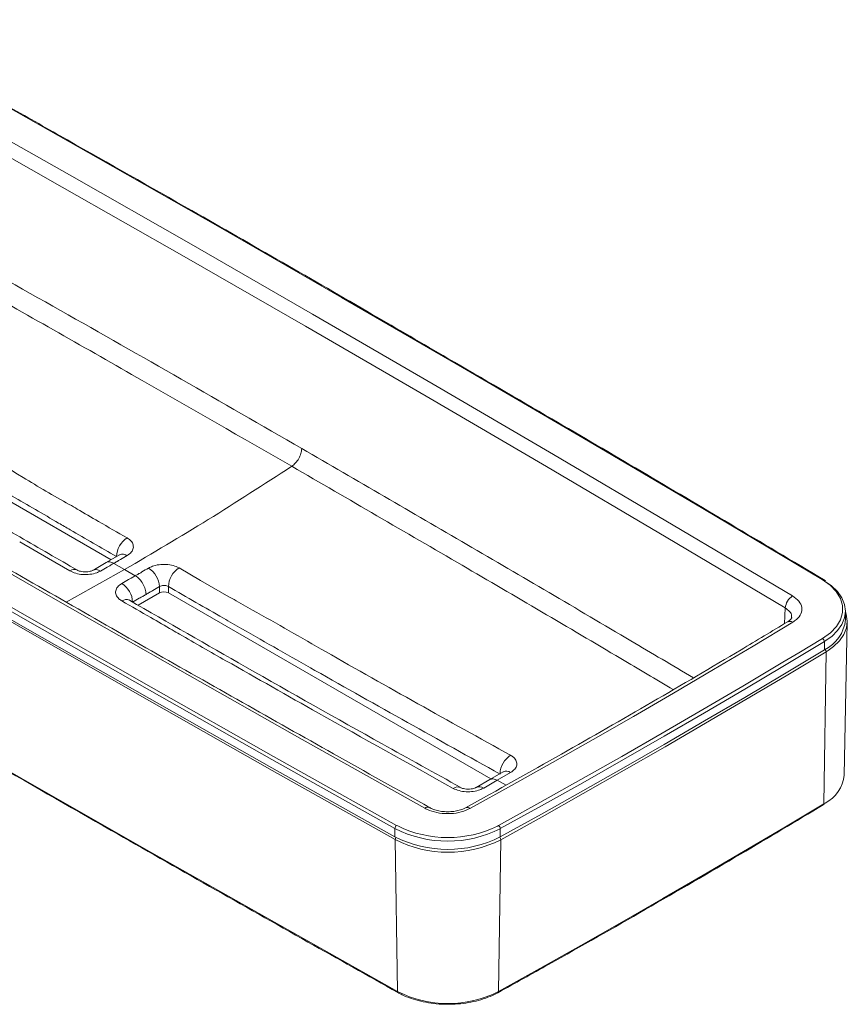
# Model space of a CAD drawing. Header units: millimetres. Extents: x -393 to 304, y 27 to 402.
# Tile 4 of 5: x 141 to 304, y 27 to 222. Entities that reach past the tile are written whole.
import ezdxf

# ---------------------------------------------------------------- set-up
doc = ezdxf.new("R2010")
doc.units = ezdxf.units.MM

msp = doc.modelspace()

# ---------------------------------------------------------------- linework, layer by layer
at = {"color": 7, "linetype": 'Continuous', "lineweight": 15}
for p, q in [((94.82, 152.2), (159.16, 115.06)), ((160.83, 116.03), (158.21, 114.5)), ((159.71, 114.35), (161.83, 113.12)), ((163.95, 111.9), (161.83, 113.12)), ((168.71, 108.52), (168.71, 109.76)), ((170.48, 108.52), (170.48, 109.79)), ((162.78, 107.08), (162.71, 107.13)), ((164.5, 106.1), (168.71, 108.52)), ((170.48, 108.52), (234.06, 71.82)), ((304, 103.28), (304, 104.91)), ((303.73, 72.56), (304.37, 102.77)), ((299.85, 97.29), (299.85, 98.93)), ((299.73, 66.93), (300.2, 96.88)), ((236.51, 73.23), (233.87, 71.7)), ((237.96, 73.1), (235.32, 71.58)), ((233.87, 71.7), (231.2, 70.16)), ((235.32, 71.58), (232.66, 70.04)), ((299.63, 66.71), (299.86, 66.85)), ((215.14, 60.43), (215.14, 62.06)), ((235.93, 60.39), (235.93, 62.03)), ((215.63, 29.92), (215.18, 59.87)), ((236.01, 59.83), (235.56, 29.89))]:
    msp.add_line(p, q, dxfattribs=at)
at = {"color": 8, "linetype": 'Continuous', "lineweight": 15}
for p, q in [((161.83, 113.12), (150.33, 106.72)), ((292.15, 105.55), (291.96, 102.44)), ((294.8, 96.71), (299.48, 99.53)), ((300.23, 99.17), (299.85, 98.93)), ((300.6, 97.14), (300.2, 96.88)), ((237.07, 70.62), (235.32, 71.58)), ((204.19, 68.99), (215.49, 62.68)), ((299.73, 66.93), (299.98, 67.08)), ((215.49, 62.68), (215.7, 62.56)), ((235.39, 62.54), (235.58, 62.64)), ((235.58, 62.64), (237.34, 63.61))]:
    msp.add_line(p, q, dxfattribs=at)
at = {"color": 7, "linetype": 'Continuous', "lineweight": 15, "flags": 128}
for points in [[(299.43, 111.14), (275.88, 125.14), (252.22, 139.09), (228.47, 152.98), (204.61, 166.81), (180.65, 180.58), (156.59, 194.29), (132.43, 207.95), (108.17, 221.55)], [(102.61, 218.17), (126.83, 204.6), (150.95, 190.96), (174.98, 177.27), (198.9, 163.51), (222.72, 149.7), (246.45, 135.83), (270.06, 121.91), (293.58, 107.92)], [(292.15, 105.55), (268.63, 119.53), (245.02, 133.45), (221.3, 147.31), (197.49, 161.12), (173.57, 174.87), (149.55, 188.56), (125.43, 202.19), (101.22, 215.77)], [(221.05, 66.05), (196.83, 79.63), (172.7, 93.26), (148.68, 106.96), (124.75, 120.71), (100.93, 134.52), (77.21, 148.39), (53.59, 162.31), (30.07, 176.3)], [(215.14, 62.06), (190.88, 75.66), (166.72, 89.31), (142.65, 103.03), (118.69, 116.8), (94.83, 130.63), (71.08, 144.52), (47.42, 158.47), (23.87, 172.48)], [(215.18, 59.87), (190.93, 73.51), (166.77, 87.21), (142.7, 100.96), (118.71, 114.76), (94.8, 128.61), (70.99, 142.51), (47.26, 156.46), (23.62, 170.46)], [(23.87, 170.85), (47.42, 156.84), (71.08, 142.89), (94.83, 129), (118.69, 115.17), (142.65, 101.4), (166.72, 87.68), (190.88, 74.02), (215.14, 60.43)], [(31.26, 168.89), (47.78, 159.08), (71.43, 145.14), (95.19, 131.25), (119.05, 117.41), (143.01, 103.64), (167.07, 89.93), (191.23, 76.27), (204.19, 68.99)], [(24.08, 140.5), (47.72, 126.51), (71.45, 112.56), (95.26, 98.66), (119.16, 84.81), (143.15, 71.01), (167.23, 57.27), (191.39, 43.57), (215.63, 29.92)], [(151.06, 112.86), (146.81, 115.31), (141.14, 118.59), (141.14, 118.59)], [(172.57, 113.45), (176.82, 111), (182.42, 107.77), (182.42, 107.77)], [(299.48, 99.53), (301.03, 100.64), (302.23, 101.88), (303.04, 103.23), (303.45, 104.63), (303.45, 106.05), (303.02, 107.45), (302.19, 108.79), (300.98, 110.03), (299.43, 111.14)], [(300.2, 110.67), (301.25, 109.91), (302.43, 108.77), (303.29, 107.54), (303.82, 106.25), (304, 104.93), (303.83, 103.61), (303.32, 102.32), (302.47, 101.09), (301.3, 99.95), (300.23, 99.17)], [(304, 104.79), (304.17, 104.3), (304.37, 102.96), (304.22, 101.63), (303.71, 100.32), (302.85, 99.07), (301.67, 97.92), (300.6, 97.14)], [(293.61, 102.73), (285.82, 98.05), (277.99, 93.4), (270.11, 88.77), (262.19, 84.17), (254.22, 79.6), (246.21, 75.05), (238.15, 70.53), (230.05, 66.04)], [(299.85, 98.93), (292.01, 94.22), (284.14, 89.55), (276.22, 84.89), (268.25, 80.27), (260.23, 75.67), (252.18, 71.09), (244.07, 66.55), (235.93, 62.03)], [(235.93, 60.39), (244.07, 64.91), (252.18, 69.46), (260.23, 74.04), (268.25, 78.64), (276.22, 83.26), (284.14, 87.91), (292.01, 92.59), (299.85, 97.29)], [(300.2, 96.88), (292.32, 92.17), (284.39, 87.48), (276.43, 82.81), (268.43, 78.17), (260.38, 73.55), (252.3, 68.95), (244.18, 64.38), (236.01, 59.83)], [(237.34, 63.61), (243.73, 67.16), (251.83, 71.71), (259.88, 76.28), (267.89, 80.88), (275.86, 85.51), (283.78, 90.16), (291.66, 94.83), (294.8, 96.71)], [(235.56, 29.89), (243.73, 34.44), (251.85, 39.01), (259.93, 43.6), (267.97, 48.22), (275.97, 52.86), (283.93, 57.53), (291.85, 62.22), (299.73, 66.93)]]:
    msp.add_lwpolyline(points, dxfattribs=at)
at = {"color": 7, "linetype": 'Continuous', "lineweight": 15}
for centre, radius, start, end in [((164.84, 115.49), 4.62, 123.0289, 177.3593), ((164.08, 109.52), 4.63, 2.9314, 57.4353), ((175.09, 109.57), 4.62, 123.0297, 177.3654), ((158.82, 106.51), 4.59, 2.2772, 57.3547), ((169.59, 106.82), 1.92, 62.6097, 117.3904), ((295.18, 105.33), 3.04, 121.7107, 176.0022), ((296.69, 103.92), 7.34, 295.4602, 354.9582), ((299.09, 98.89), 0.754, 2.7691, 58.7118), ((296.92, 73.2), 6.84, 296.5689, 354.6594), ((215.92, 62.03), 0.78, 123.6059, 177.5169), ((225.57, 82.71), 22.44, 243.923, 295.9634), ((235.15, 61.99), 0.784, 2.442, 56.061), ((225.57, 82.59), 23.03, 243.0745, 296.7402), ((225.57, 80.96), 23.03, 243.0745, 296.7402), ((225.63, 80.36), 23, 242.9793, 296.8299), ((225.63, 49.6), 22.07, 243.0642, 296.7449)]:
    msp.add_arc(centre, radius, start, end, dxfattribs=at)
at = {"color": 8, "linetype": 'Continuous', "lineweight": 15}
for centre, radius, start, end in [((161.46, 114.73), 1.43, 52.6342, 115.9701), ((151.9, 111.72), 1.42, 63.0038, 126.6066), ((156.18, 111.68), 1.44, 52.8062, 116.1029), ((299.57, 110.94), 0.246, 63.1617, 126.2033), ((162.16, 105.72), 1.49, 65.5433, 124.9219), ((293.02, 101.89), 1.02, 55.1758, 116.0546), ((299.44, 96.85), 0.752, 2.0802, 44.0653), ((240.43, 72.68), 4.55, 122.8108, 177.6089), ((237.12, 71.88), 1.48, 55.5976, 114.7349), ((227.53, 68.73), 1.52, 65.2796, 125.3879), ((231.82, 68.82), 1.48, 55.5703, 115.0834), ((221.63, 65.32), 0.934, 64.1978, 128.2711), ((229.47, 65.28), 0.95, 52.3336, 114.8306), ((299.48, 66.91), 0.25, 305.8434, 4.2981), ((215.96, 59.84), 0.774, 142.2535, 178.0731), ((235.23, 59.81), 0.785, 1.9484, 41.8644), ((215.88, 29.9), 0.246, 175.1697, 234.9259), ((235.33, 29.87), 0.24, 304.2188, 5.6648)]:
    msp.add_arc(centre, radius, start, end, dxfattribs=at)
at = {"color": 7, "linetype": 'Continuous', "lineweight": 15}
for points, knots in [([(150.55, 197.86), (146.78, 200), (132.8, 207.95), (118.71, 215.82), (108.41, 221.57)], [0, 0, 0, 0, 0.269768, 1, 1, 1, 1]), ([(225.6, 154.78), (220.63, 157.68), (203.88, 167.45), (178.87, 181.81), (158.73, 193.22), (150.55, 197.86)], [0, 0, 0, 0, 0.1999931, 0.6749925, 1, 1, 1, 1]), ([(196.77, 136.98), (180.94, 146.12), (157.19, 159.81), (125.26, 177.62), (109.23, 186.82), (101.21, 191.41)], [0, 0, 0, 0, 0.499977, 0.75, 1, 1, 1, 1]), ([(108.4, 182.62), (108.4, 182.62), (116.41, 178.14), (135.41, 167.44), (164.24, 151.08), (184.97, 139.15), (194.8, 133.49)], [0, 0, 0, 0, 0, 0.275931, 0.656639, 1, 1, 1, 1]), ([(222.02, 66.16), (215.69, 69.7), (197.34, 79.97), (167.13, 97.06), (131.46, 117.48), (96.02, 138.03), (62.56, 157.66), (41, 170.49), (31.1, 176.38)], [0, 0, 0, 0, 0.097904, 0.283927, 0.46995, 0.655973, 0.841996, 1, 1, 1, 1]), ([(96.98, 157.89), (105.82, 152.57), (120.73, 143.62), (138.9, 133.13), (148.27, 127.36), (152.02, 125.38), (152.48, 125.05), (152.48, 125.05)], [0, 0, 0, 0, 0.479047, 0.807653, 0.971926, 0.999999, 1, 1, 1, 1]), ([(160.22, 115.71), (157.18, 117.46), (153.38, 119.65), (146.53, 123.62), (136.64, 129.41), (118.64, 139.99), (103.69, 148.93), (94.82, 154.24)], [0, 0, 0, 0, 0.139555, 0.174443, 0.313998, 0.593108, 1, 1, 1, 1]), ([(299.68, 111.16), (293.55, 114.81), (275.75, 125.42), (251.08, 139.98), (232.43, 150.81), (225.6, 154.78)], [0, 0, 0, 0, 0.249998, 0.724995, 1, 1, 1, 1]), ([(152.53, 113), (148.74, 115.18), (137.31, 121.77), (118.01, 133.13), (100.01, 143.79), (89.65, 150.02), (87.17, 151.51)], [0, 0, 0, 0, 0.1738201, 0.5247282, 0.8859898, 1, 1, 1, 1]), ([(194.8, 133.49), (195.06, 133.69), (195.57, 134.09), (196.21, 135.01), (196.66, 136.03), (196.73, 136.67), (196.77, 136.98)], [0, 0, 0, 0, 0.25, 0.5, 0.75, 1, 1, 1, 1]), ([(161.83, 113.12), (167.33, 116.36), (178.33, 122.82), (189.31, 129.93), (194.8, 133.49)], [0, 0, 0, 0, 0.500118, 1, 1, 1, 1]), ([(152.48, 125.05), (152.48, 125.05), (153.89, 124.23), (157.17, 122.34), (160.45, 120.44), (162.32, 119.37)], [0, 0, 0, 0, 0.000004, 0.430988, 1, 1, 1, 1]), ([(162.32, 119.37), (162.53, 119.23), (163.05, 118.89), (163.53, 118.19), (163.62, 117.35), (163.24, 116.52), (162.64, 116.09), (162.33, 115.87)], [0, 0, 0, 0, 0.14151, 0.356547, 0.571305, 0.785751, 1, 1, 1, 1]), ([(160.5, 114.81), (160.5, 114.81), (160.46, 114.78), (160.3, 114.69), (160.04, 114.54), (159.82, 114.41), (159.71, 114.35)], [0, 0, 0, 0, 0.000053, 0.16962, 0.584783, 1, 1, 1, 1]), ([(162.33, 115.87), (161.9, 115.62), (161.28, 115.26), (160.67, 114.91), (160.5, 114.81), (160.5, 114.81)], [0, 0, 0, 0, 0.716707, 0.999977, 1, 1, 1, 1]), ([(160.88, 116.05), (160.89, 116.06), (160.9, 116.06), (160.84, 116.03), (160.82, 116.02)], [0, 0, 0, 0, 0.799771, 1, 1, 1, 1]), ([(157.05, 112.83), (156.82, 112.71), (156.23, 112.41), (155.02, 112.14), (153.58, 112.11), (152.17, 112.33), (151.43, 112.69), (151.06, 112.86)], [0, 0, 0, 0, 0.140944, 0.355305, 0.569938, 0.784871, 1, 1, 1, 1]), ([(155.55, 112.97), (155.5, 112.95), (155.39, 112.89), (155.04, 112.77), (154.55, 112.68), (153.95, 112.66), (153.35, 112.72), (152.89, 112.83), (152.61, 112.95), (152.56, 112.98), (152.55, 112.99)], [0, 0, 0, 0, 0.111712, 0.231904, 0.367282, 0.522784, 0.680864, 0.819486, 0.947284, 1, 1, 1, 1]), ([(158.21, 114.5), (158.2, 114.5), (157.32, 113.99), (156.43, 113.48), (155.55, 112.98)], [0, 0, 0, 0, 0.0031345, 1, 1, 1, 1]), ([(158.91, 113.89), (158.91, 113.89), (158.73, 113.79), (158.12, 113.43), (157.5, 113.08), (157.05, 112.83)], [0, 0, 0, 0, 0.000023, 0.286353, 1, 1, 1, 1]), ([(159.71, 114.35), (159.6, 114.28), (159.38, 114.16), (159.11, 114.01), (158.96, 113.91), (158.91, 113.89), (158.91, 113.89)], [0, 0, 0, 0, 0.419362, 0.838578, 0.999947, 1, 1, 1, 1]), ([(164.74, 112.36), (164.74, 112.36), (164.92, 112.46), (165.53, 112.81), (166.14, 113.17), (166.58, 113.42)], [0, 0, 0, 0, 0.000023, 0.2833, 1, 1, 1, 1]), ([(166.58, 113.42), (166.81, 113.54), (167.4, 113.85), (168.61, 114.13), (170.04, 114.19), (171.46, 113.97), (172.2, 113.62), (172.57, 113.45)], [0, 0, 0, 0, 0.140944, 0.355305, 0.569938, 0.784871, 1, 1, 1, 1]), ([(161.3, 110.38), (161.74, 110.63), (162.36, 110.98), (162.98, 111.34), (163.15, 111.44), (163.15, 111.44)], [0, 0, 0, 0, 0.713653, 0.999977, 1, 1, 1, 1]), ([(163.15, 111.44), (163.15, 111.44), (163.19, 111.47), (163.35, 111.55), (163.61, 111.71), (163.84, 111.84), (163.95, 111.9)], [0, 0, 0, 0, 0.0000533, 0.1614316, 0.5806412, 1, 1, 1, 1]), ([(163.95, 111.9), (164.06, 111.96), (164.28, 112.09), (164.55, 112.24), (164.69, 112.34), (164.74, 112.36), (164.74, 112.36)], [0, 0, 0, 0, 0.415223, 0.83039, 0.999947, 1, 1, 1, 1]), ([(166.07, 108.23), (166.04, 108.57), (165.97, 109.24), (165.48, 110.34), (164.78, 111.31), (164.23, 111.7), (163.95, 111.9)], [0, 0, 0, 0, 0.25, 0.5, 0.75, 1, 1, 1, 1]), ([(300.08, 110.9), (300.02, 110.94), (299.9, 111.03), (299.76, 111.11), (299.68, 111.16)], [0, 0, 0, 0, 0.468191, 1, 1, 1, 1]), ([(161.31, 106.94), (161.1, 107.08), (160.58, 107.42), (160.09, 108.11), (160.01, 108.94), (160.39, 109.74), (160.99, 110.17), (161.3, 110.38)], [0, 0, 0, 0, 0.1415098, 0.3565465, 0.5713051, 0.7857512, 1, 1, 1, 1]), ([(168.71, 109.76), (168.27, 109.5), (167.61, 109.12), (166.84, 108.67), (166.4, 108.42), (166.18, 108.29), (166.07, 108.23)], [0, 0, 0, 0, 0.499996, 0.749997, 0.874998, 1, 1, 1, 1]), ([(170.48, 109.79), (170.37, 109.84), (170.15, 109.94), (169.73, 110), (169.31, 109.98), (168.95, 109.89), (168.78, 109.79), (168.71, 109.76)], [0, 0, 0, 0, 0.214645, 0.429317, 0.644027, 0.858748, 1, 1, 1, 1]), ([(235.88, 72.8), (223.71, 79.58), (206.73, 89.05), (188.54, 99.4), (178.91, 104.91), (174.09, 107.7), (170.48, 109.79)], [0, 0, 0, 0, 0.5582265, 0.7791096, 0.8343317, 1, 1, 1, 1]), ([(171.22, 101.22), (171.22, 101.22), (169.81, 102.04), (166.5, 103.95), (163.2, 105.85), (161.31, 106.94)], [0, 0, 0, 0, 0.000004, 0.427962, 1, 1, 1, 1]), ([(228.14, 70.15), (222.97, 73.01), (208.82, 80.84), (187.04, 93.13), (170.42, 102.69), (162.78, 107.08)], [0, 0, 0, 0, 0.2376278, 0.6493033, 1, 1, 1, 1]), ([(166.07, 108.23), (165.96, 108.16), (165.74, 108.03), (165.29, 107.78), (164.52, 107.33), (163.85, 106.95), (163.41, 106.7)], [0, 0, 0, 0, 0.1249992, 0.2499983, 0.499998, 1, 1, 1, 1]), ([(182.42, 107.77), (182.42, 107.77), (182.78, 107.6), (184.25, 106.68), (190.72, 103.14), (208.75, 92.69), (225.77, 83.26), (237.96, 76.5)], [0, 0, 0, 0, 0.000001, 0.017757, 0.082727, 0.342782, 1, 1, 1, 1]), ([(293.58, 107.92), (294.04, 107.59), (294.95, 106.93), (295.5, 105.67), (295.33, 104.4), (294.59, 103.39), (293.86, 102.9), (293.61, 102.73)], [0, 0, 0, 0, 0.220266, 0.440539, 0.660674, 0.880759, 1, 1, 1, 1]), ([(293.4, 103.68), (293.41, 103.67), (293.41, 103.64), (293.4, 103.57), (293.16, 103.24), (292.87, 102.95), (292.58, 102.82), (292.57, 102.81)], [0, 0, 0, 0, 0.052983, 0.372354, 0.668747, 0.979165, 1, 1, 1, 1]), ([(226.65, 69.97), (217.78, 74.9), (202.82, 83.21), (184.89, 93.44), (175.18, 98.87), (171.72, 100.94), (171.22, 101.22), (171.22, 101.22)], [0, 0, 0, 0, 0.479648, 0.808667, 0.973144, 0.999999, 1, 1, 1, 1]), ([(292.57, 102.8), (289.52, 100.97), (280.68, 95.65), (265.86, 86.94), (247.77, 76.55), (235.42, 69.67), (229.09, 66.15)], [0, 0, 0, 0, 0.147146, 0.426757, 0.706369, 1, 1, 1, 1]), ([(134.13, 76.06), (142.48, 71.26), (163.68, 59.07), (190.92, 43.64), (209.82, 33.02), (215.74, 29.7)], [0, 0, 0, 0, 0.3087808, 0.7837784, 1, 1, 1, 1]), ([(237.96, 76.5), (238.17, 76.37), (238.69, 76.04), (239.17, 75.36), (239.26, 74.55), (238.87, 73.74), (238.27, 73.32), (237.96, 73.1)], [0, 0, 0, 0, 0.141329, 0.355988, 0.570639, 0.785307, 1, 1, 1, 1]), ([(236.56, 73.26), (236.57, 73.26), (236.58, 73.27), (236.52, 73.23), (236.49, 73.22)], [0, 0, 0, 0, 0.612, 1, 1, 1, 1]), ([(232.66, 70.04), (232.42, 69.92), (231.83, 69.62), (230.62, 69.33), (229.18, 69.27), (227.76, 69.47), (227.02, 69.8), (226.65, 69.97)], [0, 0, 0, 0, 0.14112, 0.355852, 0.57059, 0.785308, 1, 1, 1, 1]), ([(231.2, 70.16), (231.14, 70.13), (231.03, 70.07), (230.67, 69.95), (230.17, 69.85), (229.56, 69.81), (228.95, 69.86), (228.49, 69.97), (228.22, 70.08), (228.17, 70.11), (228.16, 70.11)], [0, 0, 0, 0, 0.108276, 0.229217, 0.366478, 0.523455, 0.682363, 0.8196, 0.946066, 1, 1, 1, 1]), ([(230.05, 66.04), (229.48, 65.78), (228.32, 65.25), (226.14, 64.94), (223.94, 65.04), (222.2, 65.48), (221.35, 65.9), (221.05, 66.05)], [0, 0, 0, 0, 0.220266, 0.440538, 0.660674, 0.880758, 1, 1, 1, 1]), ([(229.06, 66.16), (228.9, 66.07), (228.49, 65.85), (227.59, 65.57), (226.46, 65.38), (225.25, 65.34), (224.06, 65.46), (222.99, 65.73), (222.3, 65.99), (222.07, 66.15), (222.04, 66.17)], [0, 0, 0, 0, 0.097527, 0.240765, 0.38879, 0.536606, 0.685548, 0.833088, 0.978806, 1, 1, 1, 1]), ([(235.46, 29.67), (238.83, 31.54), (248.59, 36.97), (264.57, 46.06), (282.6, 56.53), (294.2, 63.46), (299.63, 66.71)], [0, 0, 0, 0, 0.154548, 0.448189, 0.741831, 1, 1, 1, 1]), ([(215.74, 29.7), (216.01, 29.55), (216.82, 29.12), (218.31, 28.52), (220.22, 27.96), (222.26, 27.59), (223.95, 27.4), (224.95, 27.4), (225.24, 27.4)], [0, 0, 0, 0, 0.1069754, 0.3098815, 0.5127022, 0.7153312, 0.9178175, 1, 1, 1, 1]), ([(225.24, 27.4), (225.66, 27.39), (226.79, 27.37), (228.62, 27.53), (230.67, 27.88), (232.61, 28.41), (234.21, 29.02), (235.1, 29.48), (235.46, 29.67)], [0, 0, 0, 0, 0.112693, 0.302432, 0.492257, 0.682256, 0.872515, 1, 1, 1, 1])]:
    msp.add_open_spline(points, degree=3, knots=knots, dxfattribs=at)
at = {"color": 8, "linetype": 'Continuous', "lineweight": 15}
for points, knots in [([(274.01, 91.78), (269.91, 94.21), (255.07, 103), (229.37, 118.1), (207.64, 130.69), (196.77, 136.98)], [0, 0, 0, 0, 0.160296, 0.580141, 1, 1, 1, 1]), ([(194.8, 133.49), (206.01, 126.99), (227.73, 114.41), (252.77, 99.7), (266.61, 91.49), (270.05, 89.45)], [0, 0, 0, 0, 0.4445427, 0.8616179, 1, 1, 1, 1]), ([(159.71, 114.35), (159.44, 114.46), (158.89, 114.69), (158.36, 114.67), (158.21, 114.5), (158.21, 114.5)], [0, 0, 0, 0, 0.4998712, 0.999742, 1, 1, 1, 1]), ([(293.35, 103.69), (293.37, 103.79), (293.45, 104.19), (293.07, 104.87), (292.45, 105.32), (292.15, 105.55)], [0, 0, 0, 0, 0.154772, 0.5773253, 1, 1, 1, 1]), ([(235.32, 71.58), (235.05, 71.7), (234.5, 71.94), (234.08, 71.78), (233.87, 71.7)], [0, 0, 0, 0, 0.506858, 1, 1, 1, 1])]:
    msp.add_open_spline(points, degree=3, knots=knots, dxfattribs=at)

doc.saveas('drawing.dxf')
